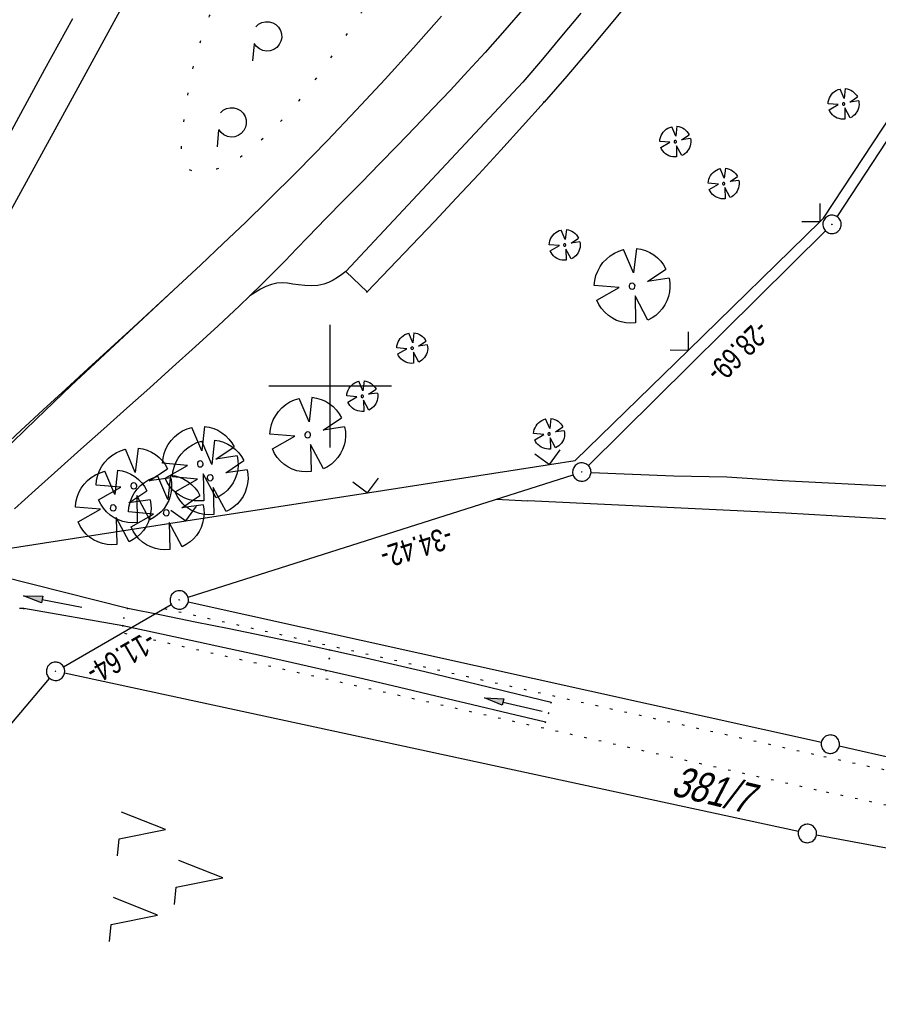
# Model space of a CAD drawing. Extents: x 510037 to 510706, y 460701 to 461658.
# Tile 13 of 34: x 510375 to 510445, y 461050 to 461130. Entities that reach past the tile are written whole.
import ezdxf

# ---------------------------------------------------------------- set-up
doc = ezdxf.new("R2010")
doc.units = 0
doc.header["$LTSCALE"] = 10
doc.header["$MEASUREMENT"] = 0
for name, pattern in [('AUSGEZOGEN', [0]), ('LT00', [0]), ('LT07', [0.22, 0.02, -0.2]), ('PUNKTX2_STR', [0.6, 0.1, -0.5])]:
    doc.linetypes.add(name, pattern=pattern)
doc.layers.get('0').update_dxf_attribs({"linetype": 'LT00'})
for name, color, linetype in [('--EK_FBR', 1, 'LT00'), ('--EL_DFK_AB_L', 21, 'LT00'), ('--EL_DFK_AB_P', 7, 'LT00'), ('ABSTAND', 8, 'LT00'), ('DFK_AB_L', 21, 'LT00'), ('DFK_AB_P', 7, 'LT00'), ('DFK_FLUR_NR', 250, 'LT00'), ('DFK_GZPKT', 250, 'LT00'), ('DFK_KATASTER', 250, 'LT00'), ('DFK_NUTZUNG', 250, 'LT00'), ('DFK_NUTZUNGSGRENZE', 70, 'PUNKTX2_STR'), ('DFK_TOPO-ANL', 252, 'LT00'), ('GEHOELZ_SYMB', 252, 'Continuous'), ('PFEIL', 140, 'AUSGEZOGEN'), ('V108_AFBR_BAB', 250, 'LT00'), ('V108_BAUM', 250, 'LT00'), ('V108_GEHOELZ', 250, 'LT07'), ('V108_GEHWEG', 250, 'LT00'), ('V108_GRABEN', 250, 'LT00'), ('V108_LD_MARK', 250, 'LT00'), ('V108_PARK_MS', 1, 'LT00'), ('V108_PK_GR', 1, 'LT00'), ('V108_RASTER', 250, 'LT00'), ('V108_ZAUN', 40, 'LT00')]:
    doc.layers.add(name, color=color, linetype=linetype)
doc.styles.get("Standard").update_dxf_attribs({"font": 'ARIAL.TTF'})

# ---------------------------------------------------------------- blocks, each defined once
blk = doc.blocks.new('SYMB7010')
at = {"color": 0, "linetype": 'ByBlock'}
for points in [[(-0.031408, 0.499213), (-0.093728, 0.49134), (-0.15457, 0.475719), (-0.212975, 0.452595), (-0.268021, 0.422333), (-0.31884, 0.385411), (-0.36463, 0.342411), (-0.40467, 0.29401), (-0.438329, 0.240973), (-0.465074, 0.184136), (-0.484486, 0.124395), (-0.496256, 0.062692), (-0.5002, 0)], [(-0.5002, 0), (-0.496256, -0.062692), (-0.484486, -0.124395), (-0.465075, -0.184136), (-0.438329, -0.240973), (-0.404671, -0.29401), (-0.36463, -0.342411), (-0.31884, -0.385411), (-0.268021, -0.422333), (-0.212975, -0.452595), (-0.154571, -0.475719), (-0.093728, -0.49134), (-0.031408, -0.499213), (0.031408, -0.499213)], [(0.5002, 0), (0.496256, 0.062692), (0.484485, 0.124395), (0.465074, 0.184136), (0.438329, 0.240973), (0.40467, 0.29401), (0.36463, 0.342411), (0.31884, 0.385411), (0.268021, 0.422333), (0.212975, 0.452595), (0.15457, 0.475719), (0.093728, 0.49134), (0.031408, 0.499213), (-0.031408, 0.499213)], [(0.031408, -0.499213), (0.093728, -0.491341), (0.15457, -0.475719), (0.212975, -0.452595), (0.268021, -0.422333), (0.31884, -0.385411), (0.36463, -0.342411), (0.404671, -0.294011), (0.438329, -0.240974), (0.465075, -0.184136), (0.484486, -0.124395), (0.496256, -0.062692), (0.500201, 0)]]:
    blk.add_lwpolyline(points, dxfattribs=at)
blk = doc.blocks.new('SYMB0003')
at = {"color": 0, "linetype": 'ByBlock'}
for p, q in [((-0.015712, 0), (0.010166, 0.012015)), ((0, -0.021257), (-0.015712, 0)), ((0.010166, 0.012015), (0, -0.021257))]:
    blk.add_line(p, q, dxfattribs=at)
for points in [[(-0.031395, 0.499013), (-0.093691, 0.491144), (-0.154509, 0.475528), (-0.21289, 0.452414), (-0.267913, 0.422164), (-0.318712, 0.385257), (-0.364484, 0.342274), (-0.404509, 0.293893), (-0.438154, 0.240877), (-0.464888, 0.184062), (-0.484292, 0.124345), (-0.496058, 0.062667), (-0.5, 0)], [(-0.5, 0), (-0.496058, -0.062667), (-0.484292, -0.124345), (-0.464888, -0.184062), (-0.438154, -0.240877), (-0.404509, -0.293893), (-0.364485, -0.342274), (-0.318712, -0.385257), (-0.267914, -0.422164), (-0.21289, -0.452414), (-0.154509, -0.475529), (-0.093691, -0.491144), (-0.031395, -0.499014), (0.031395, -0.499014)], [(0.5, 0), (0.496057, 0.062667), (0.484292, 0.124345), (0.464888, 0.184062), (0.438153, 0.240877), (0.404509, 0.293893), (0.364484, 0.342274), (0.318712, 0.385257), (0.267913, 0.422164), (0.21289, 0.452414), (0.154509, 0.475528), (0.093691, 0.491144), (0.031395, 0.499013), (-0.031395, 0.499013)], [(0.031395, -0.499014), (0.093691, -0.491144), (0.154509, -0.475529), (0.21289, -0.452414), (0.267914, -0.422164), (0.318712, -0.385257), (0.364485, -0.342274), (0.404509, -0.293893), (0.438154, -0.240877), (0.464889, -0.184062), (0.484292, -0.124345), (0.496058, -0.062667), (0.5, 0)]]:
    blk.add_lwpolyline(points, dxfattribs=at)
blk = doc.blocks.new('GEHOELZ_SYMB')
at = {"layer": 'GEHOELZ_SYMB'}
blk.add_line((0, 0), (1.4, 0), dxfattribs=at)
blk.add_lwpolyline([(-1.388, 0.017), (-1.612, 0.221), (-1.778, 0.474), (-1.876, 0.761), (-1.898, 1.063), (-1.844, 1.361), (-1.718, 1.636), (-1.526, 1.87), (-1.282, 2.05), (-1, 2.162), (-0.7, 2.2), (-0.4, 2.162), (-0.118, 2.05), (0.126, 1.87), (0.318, 1.636), (0.444, 1.361), (0.498, 1.063), (0.476, 0.761), (0.378, 0.474), (0.212, 0.221), (-0.012, 0.017)], dxfattribs=at)
blk = doc.blocks.new('SYMB7221')
at = {"color": 0, "linetype": 'ByBlock'}
for p, q in [((0, 0.435), (-0.11, 0.065)), ((0.11, 0.065), (0, 0.435)), ((0.25, 0.065), (0.11, 0.065)), ((-0.35, -0.065), (-0.46, -0.435)), ((0.35, -0.065), (0.24, -0.435))]:
    blk.add_line(p, q, dxfattribs=at)
for points in [[(-0.1, -0.435), (-0.24, -0.435), (-0.35, -0.065)], [(0.6, -0.435), (0.46, -0.435), (0.35, -0.065)]]:
    blk.add_lwpolyline(points, dxfattribs=at)
blk = doc.blocks.new('Pfreil3')
at = {"layer": 'PFEIL'}
blk.add_hatch(color=256, dxfattribs=at).paths.add_polyline_path([(-1.549, 0.273), (-1.549, -0.273), (0, 0)])
for p, q in [((-1.549, 0), (-4.831, 0)), ((-1.549, -0.273), (-1.549, 0.273)), ((-1.549, 0.273), (0, 0)), ((0, 0), (-1.549, -0.273))]:
    blk.add_line(p, q, dxfattribs=at)
blk = doc.blocks.new('SYMB0011')
at = {"color": 0, "linetype": 'ByBlock'}
for p, q in [((0.5, 0), (-0.5, 0)), ((0, 0.5), (0, -0.5))]:
    blk.add_line(p, q, dxfattribs=at)
blk = doc.blocks.new('SYMB1122')
at = {"color": 0, "linetype": 'ByBlock'}
for p, q in [((0.311075, 0.391979), (0.09863, 0.092887)), ((0.09863, 0.092887), (0.418246, 0.260377)), ((-0.475333, -0.172973), (-0.166954, -0.06134)), ((-0.166954, -0.06134), (-0.386962, -0.319059)), ((0.008901, -0.038997), (0.02494, -0.031273)), ((0.377481, -0.336756), (0.093097, -0.145464)), ((0.093097, -0.145464), (0.215406, -0.456826)), ((0.022929, -0.501191), (-0.043246, -0.49913))]:
    blk.add_line(p, q, dxfattribs=at)
for points in [[(-0.316355, 0.394287), (-0.266036, 0.429988), (-0.211684, 0.459185), (-0.154136, 0.481431), (-0.094277, 0.496382), (-0.033028, 0.50381), (0.028669, 0.503599)], [(0.028669, 0.503599), (0.089866, 0.495753), (0.149621, 0.480392), (0.207015, 0.457753), (0.261166, 0.428184), (0.31124, 0.39214)], [(-0.508141, 0.010932), (-0.503002, 0.073258), (-0.489922, 0.134413), (-0.469118, 0.19339), (-0.440931, 0.249215), (-0.405825, 0.300971)], [(-0.316293, 0.394214), (-0.150355, 0.155979), (-0.405806, 0.30112)], [(0.418338, 0.260323), (0.450658, 0.204641), (0.475368, 0.14519), (0.492037, 0.083003), (0.500376, 0.019163), (0.500238, -0.045218), (0.491628, -0.109022), (0.474694, -0.171137), (0.449731, -0.230483), (0.417173, -0.286026), (0.377588, -0.336801)], [(-0.475728, -0.172816), (-0.494391, -0.113127), (-0.505255, -0.05154), (-0.508141, 0.010932)], [(-0.02494, 0.031273), (-0.036039, 0.017355), (-0.04, 0)], [(-0.04, 0), (-0.036039, -0.017355), (-0.02494, -0.031273), (-0.008901, -0.038997), (0.008901, -0.038997)], [(0.008901, 0.038997), (-0.008901, 0.038997), (-0.02494, 0.031273)], [(0.04, 0), (0.036039, 0.017355), (0.02494, 0.031273), (0.008901, 0.038997)], [(0.02494, -0.031273), (0.036039, -0.017355), (0.04, 0)], [(-0.043246, -0.49913), (-0.108608, -0.48859), (-0.172076, -0.469745), (-0.232599, -0.442906), (-0.289176, -0.408519), (-0.340869, -0.367153), (-0.386823, -0.319492)], [(0.215414, -0.456858), (0.153338, -0.479878), (0.088821, -0.494738), (0.022929, -0.501191)]]:
    blk.add_lwpolyline(points, dxfattribs=at)
blk = doc.blocks.new('SYMB0024')
at = {"color": 0, "linetype": 'ByBlock'}
for p, q in [((-0.5, 0.5), (0, 0)), ((0, 0), (0.5, 0.5))]:
    blk.add_line(p, q, dxfattribs=at)

msp = doc.modelspace()

# ---------------------------------------------------------------- linework, layer by layer
at = {"layer": '--EK_FBR'}
for points in [[(510383.197, 461131.209), (510379.443, 461124.332), (510377.11, 461120.07), (510374.775, 461115.81), (510372.438, 461111.551), (510370.099, 461107.293), (510367.76, 461103.035), (510364.25, 461096.645), (510360.742, 461090.255), (510357.233, 461083.865)], [(510415.822, 461130.888), (510414.231, 461129.044), (510412.617, 461127.22), (510411.217, 461125.678), (510409.801, 461124.151), (510408.372, 461122.635), (510406.932, 461121.129), (510405.483, 461119.631), (510404.028, 461118.138), (510402.57, 461116.649), (510401.111, 461115.16), (510399.653, 461113.67), (510398.199, 461112.176), (510397.26, 461111.207), (510396.32, 461110.238), (510395.376, 461109.274), (510394.424, 461108.318), (510393.46, 461107.374)], [(510389.453, 461109.903), (510391.279, 461111.627), (510393.094, 461113.364), (510394.893, 461115.116), (510397.335, 461117.55), (510399.746, 461120.016), (510402.125, 461122.513), (510404.472, 461125.04), (510406.789, 461127.595), (510409.076, 461130.177)], [(510359.912, 461082.173), (510362.077, 461084.274), (510364.243, 461086.373), (510366.414, 461088.467), (510368.592, 461090.555), (510370.777, 461092.633), (510372.974, 461094.701), (510374.794, 461096.397), (510376.622, 461098.086), (510378.454, 461099.77), (510380.289, 461101.451), (510382.125, 461103.132), (510383.959, 461104.813), (510385.791, 461106.499), (510387.617, 461108.189)]]:
    msp.add_lwpolyline(points, dxfattribs=at)
at = {"layer": '--EK_FBR', "color": 2}
msp.add_lwpolyline([(510387.617, 461108.189), (510389.453, 461109.903)], dxfattribs=at)
at = {"layer": '--EK_FBR', "color": 0}
msp.add_lwpolyline([(510393.46, 461107.374), (510392.603, 461106.555), (510391.737, 461105.745), (510390.866, 461104.94), (510389.016, 461103.247), (510387.158, 461101.562), (510385.294, 461099.885), (510383.426, 461098.211), (510381.556, 461096.541), (510379.686, 461094.87), (510377.817, 461093.197), (510375.952, 461091.521), (510374.286, 461090.015)], dxfattribs=at)
at = {"layer": '--EL_DFK_AB_L'}
for p, q in [((510441.302, 461113.827), (510456.889, 461137.573)), ((510421.033, 461093.537), (510440.357, 461112.672)), ((510388.415, 461082.807), (510419.786, 461092.782)), ((510378.27, 461077.134), (510387.051, 461082.205)), ((510354.684, 461049.612), (510377.136, 461076.187))]:
    msp.add_line(p, q, dxfattribs=at)
at = {"layer": 'DFK_AB_L'}
for p, q in [((510441.302, 461113.827), (510456.889, 461137.573)), ((510421.033, 461093.537), (510440.357, 461112.672)), ((510388.415, 461082.807), (510419.786, 461092.782)), ((510378.27, 461077.134), (510387.051, 461082.205)), ((510354.684, 461049.612), (510377.136, 461076.187))]:
    msp.add_line(p, q, dxfattribs=at)
at = {"layer": 'DFK_KATASTER'}
for p, q in [((510388.432, 461082.417), (510440.018, 461070.982)), ((510438.147, 461063.698), (510378.354, 461076.601)), ((510474.2, 461063.18), (510441.481, 461070.653)), ((510471.386, 461057.53), (510439.618, 461063.404))]:
    msp.add_line(p, q, dxfattribs=at)
at = {"layer": 'DFK_NUTZUNGSGRENZE', "ltscale": 0.2}
for p, q in [((510386.5, 461081.879), (510440.22, 461069.82)), ((510439.63, 461067.08), (510383.04, 461079.89)), ((510440.22, 461069.82), (510468.25, 461063.72)), ((510467.59, 461061), (510439.63, 461067.08))]:
    msp.add_line(p, q, dxfattribs=at)
at = {"layer": 'DFK_TOPO-ANL'}
for p, q in [((510421.25, 461092.979), (510428.01, 461092.7)), ((510428.01, 461092.7), (510432.33, 461092.62)), ((510432.33, 461092.62), (510436.86, 461092.32)), ((510436.86, 461092.32), (510459.82, 461091.129)), ((510413.53, 461090.789), (510416.11, 461090.67)), ((510437.12, 461089.66), (510416.11, 461090.67)), ((510454.94, 461088.64), (510437.12, 461089.66))]:
    msp.add_line(p, q, dxfattribs=at)
at = {"layer": 'V108_AFBR_BAB'}
for points in [[(510383.197, 461131.209), (510379.443, 461124.332), (510377.11, 461120.07), (510374.775, 461115.81), (510372.438, 461111.551), (510370.099, 461107.293), (510367.76, 461103.035), (510364.25, 461096.645), (510360.742, 461090.255), (510357.233, 461083.865)], [(510415.822, 461130.888), (510414.231, 461129.044), (510412.617, 461127.22), (510411.217, 461125.678), (510409.801, 461124.151), (510408.372, 461122.635), (510406.932, 461121.129), (510405.483, 461119.631), (510404.028, 461118.138), (510402.57, 461116.649), (510401.111, 461115.16), (510399.653, 461113.67), (510398.199, 461112.176), (510397.26, 461111.207), (510396.32, 461110.238), (510395.376, 461109.274), (510394.424, 461108.318), (510393.46, 461107.374)], [(510389.453, 461109.903), (510391.279, 461111.627), (510393.094, 461113.364), (510394.893, 461115.116), (510397.335, 461117.55), (510399.746, 461120.016), (510402.125, 461122.513), (510404.472, 461125.04), (510406.789, 461127.595), (510409.076, 461130.177)], [(510359.912, 461082.173), (510362.077, 461084.274), (510364.243, 461086.373), (510366.414, 461088.467), (510368.592, 461090.555), (510370.777, 461092.633), (510372.974, 461094.701), (510374.794, 461096.397), (510376.622, 461098.086), (510378.454, 461099.77), (510380.289, 461101.451), (510382.125, 461103.132), (510383.959, 461104.813), (510385.791, 461106.499), (510387.617, 461108.189)]]:
    msp.add_lwpolyline(points, dxfattribs=at)
at = {"layer": 'V108_AFBR_BAB', "color": 2}
for points in [[(510387.617, 461108.189), (510389.453, 461109.903)], [(510393.46, 461107.374), (510392.603, 461106.555), (510391.737, 461105.745), (510390.866, 461104.94), (510389.016, 461103.247), (510387.158, 461101.562), (510385.294, 461099.885), (510383.426, 461098.211), (510381.556, 461096.541), (510379.686, 461094.87), (510377.817, 461093.197), (510375.952, 461091.521), (510374.286, 461090.015)]]:
    msp.add_lwpolyline(points, dxfattribs=at)
at = {"layer": 'V108_GEHOELZ', "flags": 128}
msp.add_lwpolyline([(510461.386, 461261.832), (510461.849, 461262.213), (510462.309, 461262.578), (510462.763, 461262.91), (510463.21, 461263.193), (510463.646, 461263.411), (510464.068, 461263.547), (510464.475, 461263.585), (510464.874, 461263.51), (510465.255, 461263.327), (510465.618, 461263.049), (510465.964, 461262.691), (510466.293, 461262.265), (510466.608, 461261.786), (510466.909, 461261.265), (510467.196, 461260.717), (510467.471, 461260.156), (510467.735, 461259.593), (510467.988, 461259.044), (510468.267, 461258.437), (510468.522, 461257.857), (510468.739, 461257.296), (510468.907, 461256.747), (510469.013, 461256.2), (510469.048, 461255.578), (510468.998, 461254.95), (510468.874, 461254.317), (510468.685, 461253.68), (510468.442, 461253.039), (510468.154, 461252.395), (510467.831, 461251.748), (510467.484, 461251.1), (510467.122, 461250.45), (510466.755, 461249.799), (510466.393, 461249.148), (510465.678, 461247.783), (510465.025, 461246.42), (510464.428, 461245.058), (510463.881, 461243.697), (510463.38, 461242.336), (510462.918, 461240.976), (510462.491, 461239.616), (510462.092, 461238.256), (510461.718, 461236.894), (510461.361, 461235.532), (510461.017, 461234.168), (510460.68, 461232.802), (510460.345, 461231.433), (510460.006, 461230.063), (510459.659, 461228.689), (510459.19, 461226.912), (510458.695, 461225.132), (510458.171, 461223.353), (510457.617, 461221.578), (510457.029, 461219.81), (510456.407, 461218.051), (510455.746, 461216.306), (510455.046, 461214.578), (510454.304, 461212.868), (510453.518, 461211.182), (510452.685, 461209.521), (510451.804, 461207.889), (510451.112, 461206.687), (510450.395, 461205.502), (510449.657, 461204.329), (510448.902, 461203.166), (510448.133, 461202.012), (510447.356, 461200.864), (510446.573, 461199.718), (510445.788, 461198.573), (510445.005, 461197.427), (510444.228, 461196.276), (510442.568, 461193.744), (510440.955, 461191.182), (510439.392, 461188.589), (510437.88, 461185.967), (510436.421, 461183.317), (510435.016, 461180.639), (510433.667, 461177.934), (510432.949, 461176.437), (510432.244, 461174.933), (510431.547, 461173.426), (510430.855, 461171.916), (510430.163, 461170.405), (510429.467, 461168.895), (510428.762, 461167.389), (510428.044, 461165.887), (510427.309, 461164.392), (510426.349, 461162.511), (510425.353, 461160.647), (510424.32, 461158.802), (510423.248, 461156.98), (510422.137, 461155.185), (510420.985, 461153.418), (510419.79, 461151.684), (510418.552, 461149.985), (510417.268, 461148.325), (510416.334, 461147.175), (510415.38, 461146.042), (510414.41, 461144.923), (510413.429, 461143.812), (510412.44, 461142.707), (510411.448, 461141.604), (510410.455, 461140.497), (510409.467, 461139.385), (510408.486, 461138.262), (510407.518, 461137.126), (510406.565, 461135.971), (510405.631, 461134.794), (510404.721, 461133.592), (510403.981, 461132.567), (510403.255, 461131.527), (510402.54, 461130.477), (510401.83, 461129.422), (510401.121, 461128.367), (510400.409, 461127.318), (510399.689, 461126.28), (510398.958, 461125.259), (510398.209, 461124.258), (510397.44, 461123.285), (510396.644, 461122.344), (510395.819, 461121.44), (510394.959, 461120.579), (510394.061, 461119.765), (510393.119, 461119.005), (510392.686, 461118.688), (510392.238, 461118.391), (510391.766, 461118.123), (510391.266, 461117.89), (510390.73, 461117.703), (510390.151, 461117.568), (510389.791, 461117.518), (510389.429, 461117.496), (510389.077, 461117.509), (510388.751, 461117.562), (510388.464, 461117.664), (510388.231, 461117.82), (510388.039, 461118.074), (510387.924, 461118.396), (510387.869, 461118.77), (510387.86, 461119.18), (510387.883, 461119.611), (510387.922, 461120.048), (510388.035, 461121.134), (510388.158, 461122.165), (510388.296, 461123.147), (510388.449, 461124.091), (510388.622, 461125.003), (510388.817, 461125.892), (510389.036, 461126.765), (510389.282, 461127.632), (510389.699, 461128.915), (510390.176, 461130.201), (510390.705, 461131.487), (510391.281, 461132.774), (510391.898, 461134.061), (510392.55, 461135.348), (510393.231, 461136.633), (510393.935, 461137.917), (510394.655, 461139.198), (510395.386, 461140.476), (510396.121, 461141.751), (510397.909, 461144.84), (510399.687, 461147.907), (510401.458, 461150.954), (510403.22, 461153.983), (510404.974, 461156.998), (510406.721, 461160.001), (510408.46, 461162.993), (510410.193, 461165.979), (510411.919, 461168.959), (510413.639, 461171.937), (510415.352, 461174.915), (510417.06, 461177.896), (510418.763, 461180.882), (510420.461, 461183.876), (510422.613, 461187.696), (510424.757, 461191.53), (510426.896, 461195.378), (510429.029, 461199.238), (510431.157, 461203.108), (510433.281, 461206.987), (510435.401, 461210.874), (510437.519, 461214.766), (510439.635, 461218.663), (510441.749, 461222.563), (510443.863, 461226.465), (510461.386, 461261.832)], dxfattribs=at)
at = {"layer": 'V108_GEHWEG'}
msp.add_line((510403, 461107.695), (510401.283, 461109.364), dxfattribs=at)
msp.add_lwpolyline([(510424.683, 461131.766), (510422.902, 461129.59), (510421.101, 461127.432), (510419.278, 461125.292), (510417.433, 461123.173), (510415.676, 461121.196), (510413.899, 461119.237), (510412.107, 461117.291), (510410.301, 461115.358), (510408.485, 461113.434), (510406.661, 461111.517), (510404.832, 461109.605), (510403, 461107.695)], dxfattribs=at)
at = {"layer": 'V108_GRABEN'}
for points in [[(510418.002, 461074.222), (510415.431, 461074.852), (510412.861, 461075.479), (510410.289, 461076.101), (510407.716, 461076.715), (510405.14, 461077.32), (510402.562, 461077.912), (510399.981, 461078.49), (510397.242, 461079.084), (510394.501, 461079.661), (510391.756, 461080.226), (510389.009, 461080.781), (510386.261, 461081.33), (510383.512, 461081.875), (510373.053, 461084.523)], [(510417.534, 461072.608), (510414.56, 461073.323), (510411.585, 461074.036), (510408.61, 461074.745), (510405.633, 461075.448), (510402.654, 461076.143), (510399.673, 461076.828), (510396.917, 461077.451), (510394.159, 461078.066), (510391.4, 461078.673), (510388.639, 461079.276), (510385.878, 461079.875), (510383.116, 461080.473), (510375.035, 461081.869), (510374.691, 461081.871)]]:
    msp.add_lwpolyline(points, dxfattribs=at)
at = {"layer": 'V108_LD_MARK'}
for points in [[(510378.989, 461129.965), (510376.728, 461125.814), (510374.412, 461121.56), (510372.096, 461117.307), (510369.778, 461113.054), (510367.456, 461108.804), (510365.13, 461104.556), (510362.84, 461100.388), (510360.544, 461096.223), (510358.245, 461092.059), (510355.944, 461087.897), (510353.641, 461083.736), (510349.808, 461076.809), (510345.975, 461069.882), (510342.141, 461062.955), (510339.207, 461057.656), (510336.273, 461052.358)], [(510373.201, 461094.547), (510376.053, 461097.307), (510378.903, 461100.07), (510381.629, 461102.614), (510384.757, 461105.514), (510387.617, 461108.189)]]:
    msp.add_lwpolyline(points, dxfattribs=at)
at = {"layer": 'V108_PARK_MS'}
msp.add_lwpolyline([(510420.428, 461130.412), (510418.858, 461128.54), (510417.284, 461126.671), (510415.707, 461124.805), (510401.283, 461109.364), (510400.937, 461109.111), (510400.586, 461108.869), (510400.229, 461108.649), (510399.861, 461108.463), (510399.48, 461108.322), (510398.984, 461108.221), (510398.47, 461108.19), (510397.944, 461108.212), (510397.414, 461108.271), (510396.966, 461108.336), (510396.524, 461108.394), (510396.089, 461108.423), (510395.663, 461108.403), (510395.205, 461108.303), (510394.759, 461108.132), (510394.321, 461107.909), (510393.889, 461107.65), (510393.46, 461107.374)], dxfattribs=at)
at = {"layer": 'V108_RASTER'}
for p, q in [((510400, 461095), (510400, 461105)), ((510405, 461100), (510395, 461100))]:
    msp.add_line(p, q, dxfattribs=at)
at = {"layer": 'V108_ZAUN'}
for p, q in [((510429.181, 461102.948), (510439.916, 461113.424)), ((510403.047, 461091.322), (510417.87, 461093.622)), ((510388.225, 461089.022), (510403.047, 461091.322)), ((510373.402, 461086.722), (510388.225, 461089.022))]:
    msp.add_line(p, q, dxfattribs=at)
for points in [[(510439.916, 461113.424), (510440.202, 461113.702), (510448.22, 461125.905)], [(510417.87, 461093.622), (510419.955, 461093.945), (510429.181, 461102.948)]]:
    msp.add_lwpolyline(points, dxfattribs=at)

# ---------------------------------------------------------------- block references
at = {"layer": '--EL_DFK_AB_P', "xscale": 1.500000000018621, "yscale": 1.5, "zscale": 1.5, "rotation": 264.7377099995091}
for p in [(510440.89, 461113.2), (510420.5, 461093.01), (510387.7, 461082.58), (510377.62, 461076.76)]:
    msp.add_blockref('SYMB0003', p, dxfattribs=at)
at = {"layer": 'DFK_AB_P', "xscale": 1.500000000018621, "yscale": 1.5, "zscale": 1.5, "rotation": 264.7377099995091}
for p in [(510440.89, 461113.2), (510420.5, 461093.01), (510387.7, 461082.58), (510377.62, 461076.76)]:
    msp.add_blockref('SYMB0003', p, dxfattribs=at)
at = {"layer": 'DFK_GZPKT', "xscale": 1.500000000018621, "yscale": 1.5, "zscale": 1.5, "rotation": 264.7377099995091}
for p in [(510440.75, 461070.82), (510438.88, 461063.54)]:
    msp.add_blockref('SYMB7010', p, dxfattribs=at)
at = {"layer": 'DFK_NUTZUNG', "xscale": 10.00000000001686, "yscale": 10, "zscale": 10, "rotation": 264.7377100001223}
msp.add_blockref('SYMB7221', (510386.907, 461060.31), dxfattribs=at)
at = {"layer": 'GEHOELZ_SYMB', "rotation": 264.7377000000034}
for p in [(510393.796, 461127.926), (510390.907, 461120.913)]:
    msp.add_blockref('GEHOELZ_SYMB', p, dxfattribs=at)
at = {"layer": 'PFEIL'}
for p, rotation in [((510375.013, 461082.915), 168.8860444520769), ((510412.577, 461074.605), 166.9164042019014)]:
    msp.add_blockref('Pfreil3', p, dxfattribs=dict(at, rotation=rotation))
at = {"layer": 'V108_BAUM'}
for p, xscale, yscale, zscale, rotation in [((510441.827, 461123.012), 2.500000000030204, 2.5, 2.5, 243.5238000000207), ((510428.112, 461119.937), 2.500000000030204, 2.5, 2.5, 243.5238000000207), ((510432.059, 461116.52), 2.500000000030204, 2.5, 2.5, 243.5238000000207), ((510419.106, 461111.515), 2.500000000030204, 2.5, 2.5, 243.5238000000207), ((510424.596, 461108.159), 6.100000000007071, 6.099999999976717, 6.1, 243.5238000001), ((510406.678, 461103.106), 2.500000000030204, 2.5, 2.5, 243.5238000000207), ((510402.611, 461099.183), 2.500000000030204, 2.5, 2.5, 243.5238000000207), ((510398.164, 461096.032), 6.100000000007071, 6.099999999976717, 6.1, 243.5238000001), ((510389.414, 461093.664), 6.100000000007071, 6.099999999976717, 6.1, 243.5238000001), ((510417.837, 461096.112), 2.500000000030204, 2.5, 2.5, 243.5238000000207), ((510390.223, 461092.545), 6.100000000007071, 6.099999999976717, 6.1, 243.5238000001), ((510383.998, 461091.883), 6.100000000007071, 6.099999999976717, 6.1, 243.5238000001), ((510382.322, 461090.089), 6.100000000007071, 6.099999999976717, 6.1, 243.5238000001), ((510386.641, 461089.686), 6.100000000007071, 6.099999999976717, 6.1, 243.5238000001)]:
    msp.add_blockref('SYMB1122', p, dxfattribs=dict(at, xscale=xscale, yscale=yscale, zscale=zscale, rotation=rotation))
at = {"layer": 'V108_GEHWEG', "xscale": 0.09999999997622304, "yscale": 0.09999999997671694, "zscale": 0.1, "rotation": 243.5238000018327}
for p in [(510417.433, 461123.173), (510403, 461107.695)]:
    msp.add_blockref('SYMB0011', p, dxfattribs=at)
at = {"layer": 'V108_PK_GR', "xscale": 0.09999999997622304, "yscale": 0.09999999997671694, "zscale": 0.1, "rotation": 243.5238000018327}
for p in [(510375.035, 461081.869), (510383.512, 461081.875), (510383.196, 461081.109), (510383.116, 461080.473), (510399.981, 461078.49), (510399.929, 461077.789), (510399.938, 461077.8), (510399.673, 461076.828), (510418.001, 461074.222), (510417.808, 461073.347), (510417.534, 461072.608)]:
    msp.add_blockref('SYMB0011', p, dxfattribs=at)
at = {"layer": 'V108_ZAUN', "yscale": 2.099999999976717, "zscale": 2.1}
for p, xscale, rotation in [((510439.916, 461113.424), 2.100000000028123, 44.29811999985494), ((510429.181, 461102.948), 2.100000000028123, 44.29811999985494), ((510417.87, 461093.622), 2.099999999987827, 8.821220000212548), ((510403.047, 461091.322), 2.099999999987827, 8.821220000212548), ((510388.225, 461089.022), 2.099999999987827, 8.821220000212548)]:
    msp.add_blockref('SYMB0024', p, dxfattribs=dict(at, xscale=xscale, rotation=rotation))

# ---------------------------------------------------------------- texts
at = {"layer": 'ABSTAND', "width": 0.75}
for s, rotation, p in [(' -28.69-', -135.28325, (510435.152, 461105.905)), (' -34.42-', -162.35944, (510410.131, 461088.791)), (' -11.64-', -149.99983, (510385.597, 461080.404))]:
    msp.add_text(s, height=1.8, rotation=rotation, dxfattribs=at).set_placement(p)
at = {"layer": 'DFK_FLUR_NR', "oblique": 13.754, "width": 0.75}
msp.add_text('381/7', height=2.5, rotation=-13.59369, dxfattribs=at).set_placement((510427.689, 461066.68))

doc.saveas('drawing.dxf')
